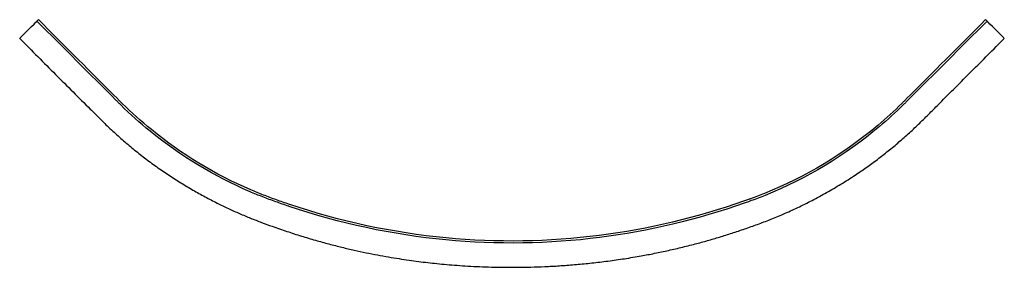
# Model space of a CAD drawing. Header units: millimetres. Extents: x 2401.45 to 2403.4, y 3181.5 to 3182.
import ezdxf

# ---------------------------------------------------------------- set-up
doc = ezdxf.new("R2010")
doc.units = ezdxf.units.MM
doc.layers.add('SANINDUSA', color=3, linetype='Continuous')

msp = doc.modelspace()

# ---------------------------------------------------------------- linework, layer by layer
at = {"layer": 'SANINDUSA'}
for p, q in [((2401.4689, 3181.9788), (2401.4719, 3181.9818)), ((2401.4719, 3181.9818), (2401.477, 3181.9869)), ((2401.477, 3181.9869), (2401.4808, 3181.9907)), ((2401.4808, 3181.9907), (2401.4823, 3181.9922)), ((2401.4823, 3181.9922), (2401.4828, 3181.9927)), ((2401.4828, 3181.9927), (2401.4857, 3181.9956)), ((2403.3701, 3181.9927), (2403.3673, 3181.9956)), ((2403.3707, 3181.9922), (2403.3701, 3181.9927)), ((2403.3721, 3181.9907), (2403.3707, 3181.9922)), ((2403.3759, 3181.9869), (2403.3721, 3181.9907)), ((2403.3811, 3181.9818), (2403.3759, 3181.9869)), ((2403.384, 3181.9788), (2403.3811, 3181.9818)), ((2401.4494, 3181.9593), (2401.4542, 3181.9641)), ((2401.4542, 3181.9641), (2401.4556, 3181.9655)), ((2401.4556, 3181.9655), (2401.4689, 3181.9788)), ((2403.3973, 3181.9655), (2403.384, 3181.9788)), ((2403.3987, 3181.9641), (2403.3973, 3181.9655)), ((2403.4035, 3181.9593), (2403.3987, 3181.9641)), ((2401.4486, 3181.9585), (2401.4494, 3181.9593)), ((2403.4044, 3181.9585), (2403.4035, 3181.9593))]:
    msp.add_line(p, q, dxfattribs=at)
for points, knots in [([(2403.3701, 3181.9927), (2403.3176, 3181.9402), (2403.265, 3181.8876), (2403.2119, 3181.8345), (2403.2109, 3181.8335), (2403.2095, 3181.8321), (2403.2085, 3181.8311), (2403.2075, 3181.8301), (2403.2065, 3181.8291), (2403.205, 3181.8276), (2403.204, 3181.8267), (2403.1884, 3181.8113), (2403.1068, 3181.7369), (2403.0119, 3181.6798), (2402.9247, 3181.6447), (2402.9155, 3181.6411), (2402.9044, 3181.637), (2402.8952, 3181.6336), (2402.8906, 3181.632), (2402.7952, 3181.5982), (2402.5992, 3181.5515), (2402.289, 3181.5467), (2402.0839, 3181.5907), (2401.9832, 3181.6247), (2401.9743, 3181.6277), (2401.9571, 3181.6338), (2401.9314, 3181.6433), (2401.9145, 3181.6502), (2401.8346, 3181.6845), (2401.7454, 3181.7385), (2401.6679, 3181.8079), (2401.6489, 3181.8266), (2401.6479, 3181.8276), (2401.6464, 3181.8291), (2401.6455, 3181.8301), (2401.6445, 3181.8311), (2401.6435, 3181.832), (2401.642, 3181.8335), (2401.641, 3181.8345), (2401.5879, 3181.8876), (2401.5354, 3181.9402), (2401.4828, 3181.9927)], [0, 0, 0, 0, 0.104486, 0.104486, 0.10546, 0.106435, 0.107409, 0.107409, 0.108384, 0.109359, 0.110334, 0.110334, 0.14, 0.263399, 0.263399, 0.270265, 0.277132, 0.28, 0.283999, 0.283999, 0.42, 0.56, 0.706667, 0.706985, 0.706985, 0.719754, 0.732524, 0.745293, 0.745293, 0.853333, 0.889666, 0.889666, 0.890641, 0.891616, 0.892591, 0.892591, 0.893565, 0.89454, 0.895514, 0.895514, 1, 1, 1, 1]), ([(2403.3673, 3181.9956), (2403.3147, 3181.943), (2403.2622, 3181.8905), (2403.2092, 3181.8375), (2403.2082, 3181.8365), (2403.2067, 3181.835), (2403.2057, 3181.834), (2403.2048, 3181.833), (2403.2038, 3181.8321), (2403.2023, 3181.8306), (2403.2013, 3181.8296), (2403.1858, 3181.8143), (2403.1044, 3181.74), (2403.01, 3181.6833), (2402.9232, 3181.6484), (2402.9141, 3181.6448), (2402.903, 3181.6407), (2402.8938, 3181.6374), (2402.8892, 3181.6357), (2402.7942, 3181.6022), (2402.5986, 3181.5555), (2402.2894, 3181.5507), (2402.0848, 3181.5946), (2401.9845, 3181.6285), (2401.9756, 3181.6315), (2401.9585, 3181.6375), (2401.9329, 3181.647), (2401.9161, 3181.6539), (2401.8365, 3181.688), (2401.7478, 3181.7417), (2401.6706, 3181.811), (2401.6516, 3181.8296), (2401.6506, 3181.8306), (2401.6491, 3181.8321), (2401.6482, 3181.833), (2401.6472, 3181.834), (2401.6462, 3181.835), (2401.6447, 3181.8365), (2401.6438, 3181.8375), (2401.5907, 3181.8905), (2401.5382, 3181.943), (2401.4857, 3181.9956)], [0, 0, 0, 0, 0.104486, 0.104486, 0.10546, 0.106435, 0.107409, 0.107409, 0.108384, 0.109359, 0.110334, 0.110334, 0.14, 0.263399, 0.263399, 0.270265, 0.277132, 0.28, 0.283999, 0.283999, 0.42, 0.56, 0.706667, 0.706985, 0.706985, 0.719754, 0.732524, 0.745293, 0.745293, 0.853333, 0.889666, 0.889666, 0.890641, 0.891616, 0.892591, 0.892591, 0.893565, 0.89454, 0.895514, 0.895514, 1, 1, 1, 1]), ([(2401.4486, 3181.9585), (2401.4606, 3181.9463), (2401.4844, 3181.9224), (2401.5197, 3181.8869), (2401.5543, 3181.8522), (2401.5842, 3181.8224), (2401.6094, 3181.7972), (2401.6304, 3181.7767), (2401.652, 3181.7573), (2401.6739, 3181.7387), (2401.6966, 3181.7208), (2401.7201, 3181.7036), (2401.7441, 3181.687), (2401.7682, 3181.6716), (2401.7924, 3181.6571), (2401.8165, 3181.6437), (2401.84, 3181.6315), (2401.8629, 3181.6204), (2401.8851, 3181.6104), (2401.907, 3181.6012), (2401.9286, 3181.5928), (2401.9526, 3181.584), (2401.979, 3181.5749), (2402.0077, 3181.5657), (2402.0355, 3181.5574), (2402.0624, 3181.55), (2402.0881, 3181.5434), (2402.1128, 3181.5377), (2402.1364, 3181.5326), (2402.159, 3181.5282), (2402.1808, 3181.5242), (2402.2017, 3181.5208), (2402.2218, 3181.5178), (2402.2408, 3181.5152), (2402.2592, 3181.513), (2402.2778, 3181.511), (2402.2971, 3181.5091), (2402.3177, 3181.5075), (2402.3393, 3181.506), (2402.3621, 3181.5049), (2402.386, 3181.504), (2402.4111, 3181.5036), (2402.4371, 3181.5035), (2402.4641, 3181.504), (2402.492, 3181.505), (2402.5209, 3181.5065), (2402.5508, 3181.5088), (2402.5816, 3181.5117), (2402.6134, 3181.5154), (2402.6461, 3181.52), (2402.6772, 3181.5251), (2402.7066, 3181.5306), (2402.7342, 3181.5364), (2402.7622, 3181.5428), (2402.7891, 3181.5496), (2402.8148, 3181.5566), (2402.8391, 3181.5637), (2402.8638, 3181.5715), (2402.8889, 3181.5798), (2402.9142, 3181.5889), (2402.9398, 3181.5985), (2402.9665, 3181.6096), (2402.9942, 3181.6222), (2403.0229, 3181.6364), (2403.0515, 3181.6519), (2403.08, 3181.6687), (2403.1063, 3181.6854), (2403.1304, 3181.7019), (2403.1524, 3181.718), (2403.1741, 3181.7348), (2403.1953, 3181.7525), (2403.2162, 3181.7709), (2403.2364, 3181.79), (2403.2562, 3181.8098), (2403.2799, 3181.8335), (2403.3077, 3181.8612), (2403.3395, 3181.8932), (2403.3718, 3181.9257), (2403.3935, 3181.9475), (2403.4044, 3181.9585)], [0, 0, 0, 0, 0.022915, 0.0453, 0.067192, 0.088624, 0.10187, 0.114986, 0.127991, 0.14085, 0.15354, 0.166802, 0.179848, 0.192666, 0.205247, 0.217582, 0.229661, 0.24081, 0.25172, 0.262338, 0.272662, 0.282719, 0.296657, 0.310161, 0.323137, 0.335596, 0.347547, 0.358797, 0.369571, 0.379873, 0.389707, 0.399262, 0.408335, 0.416927, 0.425042, 0.433235, 0.441935, 0.451144, 0.460841, 0.471044, 0.481752, 0.492965, 0.50468, 0.516671, 0.52914, 0.542081, 0.55549, 0.569358, 0.583679, 0.598447, 0.613669, 0.625954, 0.63853, 0.651405, 0.664586, 0.675717, 0.687069, 0.698648, 0.710461, 0.722477, 0.734656, 0.747179, 0.761229, 0.775534, 0.790082, 0.804858, 0.819846, 0.831907, 0.844082, 0.85636, 0.86873, 0.88117, 0.893639, 0.906117, 0.918677, 0.938599, 0.95877, 0.979225, 1, 1, 1, 1])]:
    msp.add_open_spline(points, degree=3, knots=knots, dxfattribs=at)

doc.saveas('drawing.dxf')
